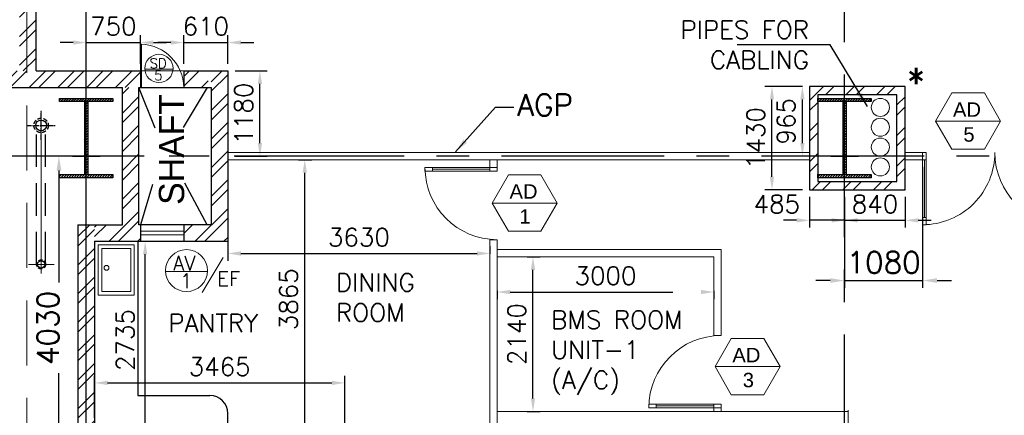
# Model space of a CAD drawing. Header units: inches. Extents: x 306235 to 1392759, y -66369 to 421098.
# Tile 29 of 91: x 439070 to 452703, y -10369 to -4889. Entities that reach past the tile are written whole.
import ezdxf
from ezdxf.enums import TextEntityAlignment as Align

# ---------------------------------------------------------------- set-up
doc = ezdxf.new("R2010")
doc.units = ezdxf.units.IN
doc.header["$LTSCALE"] = 1800
doc.header["$MEASUREMENT"] = 0
for name, pattern in [('CENTER', [2, 1.25, -0.25, 0.25, -0.25]), ('CENTER2', [1.125, 0.75, -0.125, 0.125, -0.125]), ('DASHED', [0.75, 0.5, -0.25]), ('HIDDEN', [0.375, 0.25, -0.125]), ('HIDDEN2', [0.1875, 0.125, -0.0625])]:
    doc.linetypes.add(name, pattern=pattern)
doc.layers.get('0').update_dxf_attribs({"color": 253, "lineweight": 9})
for name, color, linetype, lineweight in [('0a', 7, 'Continuous', 9), ('1', 7, 'Continuous', 18), ('2CON', 1, 'Continuous', 13), ('7', 8, 'CENTER', 13), ('A-DOOR', 31, 'Continuous', 9), ('A-DOOR TAG', 3, 'Continuous', 15), ('A-DOOR-GLAZ', 31, 'Continuous', 18), ('A-WIN TAG', 3, 'Continuous', 13), ('CHAT', 11, 'Continuous', 13), ('DOOR', 235, 'Continuous', 13), ('DRAIN', 251, 'DASHED', 25), ('LAYOUT', 8, 'Continuous', 9), ('LEADER', 4, 'Continuous', 15), ('PARTITION WALL', 4, 'Continuous', 9), ('WALL HATCH', 251, 'Continuous', 13), ('WIN', 31, 'Continuous', 13)]:
    doc.layers.add(name, color=color, linetype=linetype, lineweight=lineweight)
for name, color, linetype in [('CEN', 2, 'CENTER'), ('COL', 1, 'Continuous'), ('GRID', 251, 'CENTER'), ('PH Plan', 7, 'Continuous'), ('RAIN WATER', 6, 'Continuous'), ('REV1', 3, 'Continuous'), ('ROOM', 7, 'Continuous'), ('TEXT', 3, 'Continuous'), ('WALL', 6, 'Continuous')]:
    doc.layers.add(name, color=color, linetype=linetype)
doc.styles.add('HTX11', font='O8111901')
doc.styles.add('ROAMNS', font='ROMANS.shx')
doc.styles.add('ROMANS', font='romans.shx')
doc.styles.get("Standard").update_dxf_attribs({"font": 'arial.ttf'})
doc.dimstyles.new('DIM INT 1', dxfattribs={"dimtxt": 300, "dimasz": 200, "dimexe": 100, "dimexo": 100, "dimgap": 100, "dimtad": 1, "dimdec": 0, "dimzin": 13, "dimdsep": 46, "dimlunit": 5, "dimtxsty": 'ROAMNS', "dimblk1": 'CLOSEDBLANK', "dimcen": 0.09, "dimclrd": 9, "dimclre": 9, "dimclrt": 4, "dimadec": 0, "dimazin": 0, "dimtfac": 1, "dimtdec": 0, "dimtix": 1, "dimtmove": 2, "dimatfit": 3, "dimfxl": 1, "dimtolj": 1, "dimtzin": 13, "dimarcsym": 0})
doc.dimstyles.new('DIM INT 2.5', dxfattribs={"dimtxt": 250, "dimasz": 180, "dimexe": 100, "dimexo": 100, "dimgap": 100, "dimtad": 1, "dimdec": 0, "dimzin": 13, "dimdsep": 46, "dimlunit": 5, "dimtxsty": 'ROAMNS', "dimcen": 0.09, "dimclrd": 9, "dimclre": 9, "dimclrt": 4, "dimadec": 0, "dimazin": 0, "dimtfac": 1, "dimtdec": 0, "dimtix": 1, "dimtmove": 2, "dimatfit": 3, "dimfxl": 1, "dimtolj": 1, "dimtzin": 13, "dimarcsym": 0})
pattern_1 = [(45, (-87722.1, -144504), (-198.87378, 198.87378), []), (45, (-87589.52, -144504), (-198.87378, 198.87378), [])]

# ---------------------------------------------------------------- blocks, each defined once
blk = doc.blocks.new('C-ROW COLUMN (above17m)')
at = {"layer": 'COL'}
h = blk.add_hatch(dxfattribs=at)
h.set_pattern_fill('ANSI31', color=256, scale=200, style=0)
h.set_pattern_definition([(45, (-78771.347, -120071.694), (-17.6776695, 17.6776695), [])])
h.paths.add_polyline_path([(22, 755), (-22, 755), (-22, -255), (22, -255)])
h.paths.add_polyline_path([(370, -300), (370, -255), (-370, -255), (-370, -300)])
h.paths.add_polyline_path([(-370, 800), (-370, 755), (370, 755), (370, 800)])
at = {"layer": 'CEN'}
for p, q in [((0, -300), (0, 800)), ((-192, 0), (192, 0))]:
    blk.add_line(p, q, dxfattribs=at)
at = {"layer": 'COL'}
for points in [[(-370, 800), (370, 800), (370, 755), (-370, 755)], [(-22, 755), (22, 755), (22, -255), (-22, -255)], [(-370, -255), (370, -255), (370, -300), (-370, -300)]]:
    blk.add_lwpolyline(points, close=True, dxfattribs=at)
blk = doc.blocks.new('*D451')
at = {"layer": '1', "color": 9, "lineweight": -2, "transparency": 16777216}
for p, q in [((439753, -6779), (439513, -6779)), ((439613, -6979), (439613, -8530)), ((439613, -10609), (439613, -9787)), ((439844, -10809), (439513, -10809))]:
    blk.add_line(p, q, dxfattribs=at)
at = {"layer": '1', "color": 9, "transparency": 16777216}
for points in [[(439580, -6979), (439647, -6979), (439613, -6779)], [(439580, -10609), (439647, -10609), (439613, -10809)]]:
    blk.add_solid(points, dxfattribs=at)
at = {"layer": 'Defpoints', "color": 0, "transparency": 16777216}
for p in [(439613, -6779), (439853, -6779), (439944, -10809)]:
    blk.add_point(p, dxfattribs=at)
at = {"layer": '1', "color": 4, "transparency": 16777216, "insert": (439460, -9158), "char_height": 300, "attachment_point": 5, "rotation": 90, "style": 'ROAMNS'}
blk.add_mtext('\\A1;4030', dxfattribs=at)
blk = doc.blocks.new('_ClosedBlank')
at = {"color": 0, "linetype": 'ByBlock', "lineweight": -2}
for p, q in [((-1, 0.167), (0, 0)), ((-1, 0.167), (-1, -0.167)), ((0, 0), (-1, -0.167))]:
    blk.add_line(p, q, dxfattribs=at)
blk = doc.blocks.new('M_Double-Glass 1 - 2000 x 2100mm 2-290830-17_00M')
at = {"layer": 'A-DOOR', "lineweight": 18}
for p, q in [((-1001, 951), (-1001, 1053)), ((-1001, 1053), (-949, 1053)), ((-949, 951), (-949, 1053)), ((949, 951), (949, 1053)), ((1000, 1053), (949, 1053)), ((1000, 951), (1000, 1053)), ((-1001, 951), (-949, 951)), ((949, 951), (1000, 951)), ((-1001, 154), (-949, 154)), ((-1001, 52), (-1001, 154)), ((-949, 52), (-949, 154)), ((1000, 154), (949, 154)), ((949, 52), (949, 154)), ((1000, 52), (1000, 154)), ((-1001, 52), (-949, 52)), ((1000, 52), (949, 52))]:
    blk.add_line(p, q, dxfattribs=at)
at = {"layer": 'A-DOOR'}
for p, q in [((-1001, 154), (-1001, 951)), ((-949, 154), (-949, 951)), ((949, 154), (949, 951)), ((1000, 154), (1000, 951))]:
    blk.add_line(p, q, dxfattribs=at)
for centre, radius, start, end in [((-1001, 52), 1001, 0, 90), ((1000, 53), 1000, 90, 180.0388)]:
    blk.add_arc(centre, radius, start, end, dxfattribs=at)
at = {"layer": 'A-DOOR-GLAZ'}
for p, q in [((-975, 951), (-975, 154)), ((975, 154), (975, 951))]:
    blk.add_line(p, q, dxfattribs=at)
blk = doc.blocks.new('M_Single-Glass 1 - 1000 x 2100mm 2-291765-17_00M')
at = {"layer": 'A-DOOR', "lineweight": 18}
for p, q in [((449, 948), (449, 1050)), ((500, 1050), (449, 1050)), ((500, 948), (500, 1050)), ((449, 948), (500, 948)), ((449, 152), (500, 152)), ((449, 50), (449, 152)), ((500, 50), (500, 152)), ((500, 50), (449, 50))]:
    blk.add_line(p, q, dxfattribs=at)
at = {"layer": 'A-DOOR'}
for p, q in [((449, 152), (449, 948)), ((500, 152), (500, 948))]:
    blk.add_line(p, q, dxfattribs=at)
blk.add_arc((500, 50), 1000, 90, 180, dxfattribs=at)
at = {"layer": 'A-DOOR-GLAZ'}
blk.add_line((474.5, 948), (474.5, 152), dxfattribs=at)
blk = doc.blocks.new('SERVICE BUILDING-ARCH$0$dd1')
at = {"layer": 'DOOR'}
blk.add_lwpolyline([(-1000, 975), (0, 975), (0, 1000), (-1000, 1000)], close=True, dxfattribs=at)
blk.add_arc((13, 1014), 1014, 182.2093, 269.2412, dxfattribs=at)
blk = doc.blocks.new('*D580')
at = {"layer": '1', "color": 9, "lineweight": -2, "transparency": 16777216}
for p, q in [((451572, -6929), (451572, -8602)), ((450492, -7344), (450492, -8602)), ((450292, -8502), (450092, -8502)), ((450492, -8502), (451572, -8502)), ((451772, -8502), (451972, -8502))]:
    blk.add_line(p, q, dxfattribs=at)
at = {"layer": '1', "color": 9, "transparency": 16777216}
for points in [[(450292, -8469), (450292, -8535), (450492, -8502)], [(451772, -8469), (451772, -8535), (451572, -8502)]]:
    blk.add_solid(points, dxfattribs=at)
at = {"layer": 'Defpoints', "color": 0, "transparency": 16777216}
for p in [(451572, -6829), (450492, -7244), (451572, -8502)]:
    blk.add_point(p, dxfattribs=at)
at = {"layer": '1', "color": 4, "transparency": 16777216, "insert": (451032, -8252), "char_height": 300, "attachment_point": 5, "style": 'ROAMNS'}
blk.add_mtext('\\A1;1080', dxfattribs=at)
blk = doc.blocks.new('*D618')
at = {"layer": '1', "color": 9, "lineweight": -2, "transparency": 16777216}
for p, q in [((450492, -7344), (450492, -7768)), ((451332, -7344), (451332, -7768)), ((450312, -7668), (450132, -7668)), ((450492, -7668), (451332, -7668)), ((451512, -7668), (451692, -7668))]:
    blk.add_line(p, q, dxfattribs=at)
at = {"layer": '1', "color": 9, "transparency": 16777216}
for points in [[(450312, -7638), (450312, -7698), (450492, -7668)], [(451512, -7638), (451512, -7698), (451332, -7668)]]:
    blk.add_solid(points, dxfattribs=at)
at = {"layer": 'Defpoints', "color": 0, "transparency": 16777216}
for p in [(450492, -7244), (451332, -7244), (451332, -7668)]:
    blk.add_point(p, dxfattribs=at)
at = {"layer": '1', "color": 4, "transparency": 16777216, "insert": (450912, -7443), "char_height": 250, "attachment_point": 5, "style": 'ROAMNS'}
blk.add_mtext('\\A1;840', dxfattribs=at)
blk = doc.blocks.new('*D619')
at = {"layer": '1', "color": 9, "lineweight": -2, "transparency": 16777216}
for p, q in [((450007, -7344), (450007, -7768)), ((450492, -7344), (450492, -7768)), ((449827, -7668), (449647, -7668)), ((450492, -7668), (450007, -7668)), ((450672, -7668), (450852, -7668))]:
    blk.add_line(p, q, dxfattribs=at)
at = {"layer": '1', "color": 9, "transparency": 16777216}
for points in [[(449827, -7638), (449827, -7698), (450007, -7668)], [(450672, -7638), (450672, -7698), (450492, -7668)]]:
    blk.add_solid(points, dxfattribs=at)
at = {"layer": 'Defpoints', "color": 0, "transparency": 16777216}
for p in [(450007, -7244), (450492, -7244), (450007, -7668)]:
    blk.add_point(p, dxfattribs=at)
at = {"layer": '1', "color": 4, "transparency": 16777216, "insert": (449553, -7443), "char_height": 250, "attachment_point": 5, "style": 'ROAMNS'}
blk.add_mtext('\\A1;485', dxfattribs=at)
blk = doc.blocks.new('*D620')
at = {"layer": '1', "color": 9, "lineweight": -2, "transparency": 16777216}
for p, q in [((439992, -5499), (439992, -5106)), ((440742, -5499), (440742, -5106)), ((439812, -5206), (439632, -5206)), ((439992, -5206), (440742, -5206)), ((440922, -5206), (441102, -5206))]:
    blk.add_line(p, q, dxfattribs=at)
at = {"layer": '1', "color": 9, "transparency": 16777216}
for points in [[(439812, -5176), (439812, -5236), (439992, -5206)], [(440922, -5176), (440922, -5236), (440742, -5206)]]:
    blk.add_solid(points, dxfattribs=at)
at = {"layer": 'Defpoints', "color": 0, "transparency": 16777216}
for p in [(440742, -5206), (439992, -5599), (440742, -5599)]:
    blk.add_point(p, dxfattribs=at)
at = {"layer": '1', "color": 4, "transparency": 16777216, "insert": (440367, -4981), "char_height": 250, "attachment_point": 5, "style": 'ROAMNS'}
blk.add_mtext('\\A1;750', dxfattribs=at)
blk = doc.blocks.new('*D621')
at = {"layer": '1', "color": 9, "lineweight": -2, "transparency": 16777216}
for p, q in [((441342, -5499), (441342, -5106)), ((441952, -5499), (441952, -5106)), ((441162, -5206), (440982, -5206)), ((441342, -5206), (441952, -5206)), ((442132, -5206), (442312, -5206))]:
    blk.add_line(p, q, dxfattribs=at)
at = {"layer": '1', "color": 9, "transparency": 16777216}
for points in [[(441162, -5176), (441162, -5236), (441342, -5206)], [(442132, -5176), (442132, -5236), (441952, -5206)]]:
    blk.add_solid(points, dxfattribs=at)
at = {"layer": 'Defpoints', "color": 0, "transparency": 16777216}
for p in [(441952, -5206), (441342, -5599), (441952, -5599)]:
    blk.add_point(p, dxfattribs=at)
at = {"layer": '1', "color": 4, "transparency": 16777216, "insert": (441647, -4981), "char_height": 250, "attachment_point": 5, "style": 'ROAMNS'}
blk.add_mtext('\\A1;610', dxfattribs=at)
blk = doc.blocks.new('*D622')
at = {"layer": '1', "color": 9, "lineweight": -2, "transparency": 16777216}
for p, q in [((442052, -5599), (442496, -5599)), ((442396, -6599), (442396, -5779)), ((442052, -6779), (442496, -6779))]:
    blk.add_line(p, q, dxfattribs=at)
at = {"layer": '1', "color": 9, "transparency": 16777216}
for points in [[(442366, -5779), (442426, -5779), (442396, -5599)], [(442366, -6599), (442426, -6599), (442396, -6779)]]:
    blk.add_solid(points, dxfattribs=at)
at = {"layer": 'Defpoints', "color": 0, "transparency": 16777216}
for p in [(441952, -5599), (442396, -5599), (441952, -6779)]:
    blk.add_point(p, dxfattribs=at)
at = {"layer": '1', "color": 4, "transparency": 16777216, "insert": (442171, -6189), "char_height": 250, "attachment_point": 5, "rotation": 90, "style": 'ROAMNS'}
blk.add_mtext('\\A1;1180', dxfattribs=at)
blk = doc.blocks.new('*D623')
at = {"layer": '1', "color": 9, "lineweight": -2, "transparency": 16777216}
for p, q in [((440107, -10403), (440107, -9820)), ((440287, -9920), (443392, -9920)), ((443572, -10594), (443572, -9820))]:
    blk.add_line(p, q, dxfattribs=at)
at = {"layer": '1', "color": 9, "transparency": 16777216}
for points in [[(440287, -9890), (440287, -9950), (440107, -9920)], [(443392, -9890), (443392, -9950), (443572, -9920)]]:
    blk.add_solid(points, dxfattribs=at)
at = {"layer": 'Defpoints', "color": 0, "transparency": 16777216}
for p in [(443572, -9920), (440107, -10503), (443572, -10694)]:
    blk.add_point(p, dxfattribs=at)
at = {"layer": '1', "color": 4, "transparency": 16777216, "insert": (441839, -9695), "char_height": 250, "attachment_point": 5, "style": 'ROAMNS'}
blk.add_mtext('\\A1;3465', dxfattribs=at)
blk = doc.blocks.new('*D624')
at = {"layer": '1', "color": 9, "lineweight": -2, "transparency": 16777216}
for p, q in [((440734, -7959), (440907, -7959)), ((440807, -10514), (440807, -8139)), ((440734, -10694), (440907, -10694))]:
    blk.add_line(p, q, dxfattribs=at)
at = {"layer": '1', "color": 9, "transparency": 16777216}
for points in [[(440777, -8139), (440837, -8139), (440807, -7959)], [(440777, -10514), (440837, -10514), (440807, -10694)]]:
    blk.add_solid(points, dxfattribs=at)
at = {"layer": 'Defpoints', "color": 0, "transparency": 16777216}
for p in [(440634, -7959), (440807, -7959), (440634, -10694)]:
    blk.add_point(p, dxfattribs=at)
at = {"layer": '1', "color": 4, "transparency": 16777216, "insert": (440531, -9326), "char_height": 250, "attachment_point": 5, "rotation": 90, "style": 'ROAMNS'}
blk.add_mtext('\\A1;2735', dxfattribs=at)
blk = doc.blocks.new('*D625')
at = {"layer": '1', "color": 9, "lineweight": -2, "transparency": 16777216}
for p, q in [((449907, -5814), (449386, -5814)), ((449486, -7064), (449486, -5994)), ((449907, -7244), (449386, -7244))]:
    blk.add_line(p, q, dxfattribs=at)
at = {"layer": '1', "color": 9, "transparency": 16777216}
for points in [[(449456, -5994), (449516, -5994), (449486, -5814)], [(449456, -7064), (449516, -7064), (449486, -7244)]]:
    blk.add_solid(points, dxfattribs=at)
at = {"layer": 'Defpoints', "color": 0, "transparency": 16777216}
for p in [(449486, -5814), (450007, -5814), (450007, -7244)]:
    blk.add_point(p, dxfattribs=at)
at = {"layer": '1', "color": 4, "transparency": 16777216, "insert": (449261, -6529), "char_height": 250, "attachment_point": 5, "rotation": 90, "style": 'ROAMNS'}
blk.add_mtext('\\A1;1430', dxfattribs=at)
blk = doc.blocks.new('*D626')
at = {"layer": '1', "color": 9, "lineweight": -2, "transparency": 16777216}
for p, q in [((449907, -5814), (449807, -5814)), ((449907, -6599), (449907, -5994)), ((449907, -6779), (449807, -6779))]:
    blk.add_line(p, q, dxfattribs=at)
at = {"layer": '1', "color": 9, "transparency": 16777216}
for points in [[(449877, -5994), (449937, -5994), (449907, -5814)], [(449877, -6599), (449937, -6599), (449907, -6779)]]:
    blk.add_solid(points, dxfattribs=at)
at = {"layer": 'Defpoints', "color": 0, "transparency": 16777216}
for p in [(449907, -5814), (450007, -5814), (450007, -6779)]:
    blk.add_point(p, dxfattribs=at)
at = {"layer": '1', "color": 4, "transparency": 16777216, "insert": (449682, -6296), "char_height": 250, "attachment_point": 5, "rotation": 90, "style": 'ROAMNS'}
blk.add_mtext('\\A1;965', dxfattribs=at)
blk = doc.blocks.new('SC-01& LIFT')
at = {"layer": 'WALL HATCH'}
h = blk.add_hatch(dxfattribs=at)
h.set_pattern_fill('ANSI32', color=256, scale=750, style=0)
h.set_pattern_definition([(45, (-441363.83, -169222.05), (-198.87378, 198.87378), []), (45, (-441231.25, -169222.05), (-198.87378, 198.87378), [])])
edge = h.paths.add_edge_path()
edge.add_arc((3523, -33583100), 33587860, 89.9999019, 90.0002943, ccw=False)
edge.add_line((3580, 4760), (3580, 9000))
edge.add_line((3580, 9000), (3350, 9000))
edge.add_line((3350, 9000), (3350, 4760))
blk = doc.blocks.new('*D678')
at = {"layer": 'Defpoints', "color": 0, "transparency": 16777216}
for p in [(441952, -7831), (445582, -8127), (445582, -8233)]:
    blk.add_point(p, dxfattribs=at)
at = {"layer": 'REV1', "color": 9, "lineweight": -2, "transparency": 16777216}
for p, q in [((441952, -7931), (441952, -8227)), ((445582, -8133), (445582, -8027)), ((442132, -8127), (445402, -8127))]:
    blk.add_line(p, q, dxfattribs=at)
at = {"layer": 'REV1', "color": 9, "transparency": 16777216}
for points in [[(442132, -8097), (442132, -8157), (441952, -8127)], [(445402, -8097), (445402, -8157), (445582, -8127)]]:
    blk.add_solid(points, dxfattribs=at)
at = {"layer": 'REV1', "color": 4, "transparency": 16777216, "insert": (443767, -7902), "char_height": 250, "attachment_point": 5, "style": 'ROAMNS', "bg_fill": 3, "box_fill_scale": 1.25, "bg_fill_color": 256, "bg_fill_true_color": 13158600, "bg_fill_transparency": 0}
blk.add_mtext('\\A1;3630', dxfattribs=at)
blk = doc.blocks.new('*D679')
at = {"layer": 'Defpoints', "color": 0, "transparency": 16777216}
for p in [(442831, -6829), (443017, -6829), (442831, -10694)]:
    blk.add_point(p, dxfattribs=at)
at = {"layer": 'REV1', "color": 9, "lineweight": -2, "transparency": 16777216}
for p, q in [((442931, -6829), (443117, -6829)), ((443017, -10514), (443017, -7009)), ((442931, -10694), (443117, -10694))]:
    blk.add_line(p, q, dxfattribs=at)
at = {"layer": 'REV1', "color": 9, "transparency": 16777216}
for points in [[(442987, -7009), (443047, -7009), (443017, -6829)], [(442987, -10514), (443047, -10514), (443017, -10694)]]:
    blk.add_solid(points, dxfattribs=at)
at = {"layer": 'REV1', "color": 4, "transparency": 16777216, "insert": (442792, -8761), "char_height": 250, "attachment_point": 5, "rotation": 90, "style": 'ROAMNS', "bg_fill": 3, "box_fill_scale": 1.25, "bg_fill_color": 256, "bg_fill_true_color": 13158600, "bg_fill_transparency": 0}
blk.add_mtext('\\A1;3865', dxfattribs=at)
blk = doc.blocks.new('*D685')
at = {"layer": 'Defpoints', "color": 0, "transparency": 16777216}
for p in [(445682, -8543), (448681, -8543), (448681, -8661)]:
    blk.add_point(p, dxfattribs=at)
at = {"layer": 'GRID', "color": 9, "lineweight": -2, "transparency": 16777216}
for p, q in [((445682, -8643), (445682, -8761)), ((445862, -8661), (448501, -8661)), ((448681, -8643), (448681, -8761))]:
    blk.add_line(p, q, dxfattribs=at)
at = {"layer": 'GRID', "color": 9, "transparency": 16777216}
for points in [[(445862, -8631), (445862, -8691), (445682, -8661)], [(448501, -8631), (448501, -8691), (448681, -8661)]]:
    blk.add_solid(points, dxfattribs=at)
at = {"layer": 'GRID', "color": 4, "transparency": 16777216, "insert": (447181, -8436), "char_height": 250, "attachment_point": 5, "style": 'ROAMNS', "bg_fill": 3, "box_fill_scale": 1.25, "bg_fill_color": 256, "bg_fill_true_color": 13158600, "bg_fill_transparency": 0}
blk.add_mtext('\\A1;3000', dxfattribs=at)
blk = doc.blocks.new('*D686')
at = {"layer": 'Defpoints', "color": 0, "transparency": 16777216}
for p in [(445998, -8174), (446177, -8174), (445998, -10314)]:
    blk.add_point(p, dxfattribs=at)
at = {"layer": 'GRID', "color": 9, "lineweight": -2, "transparency": 16777216}
for p, q in [((446098, -8174), (446277, -8174)), ((446177, -10134), (446177, -8354)), ((446098, -10314), (446277, -10314))]:
    blk.add_line(p, q, dxfattribs=at)
at = {"layer": 'GRID', "color": 9, "transparency": 16777216}
for points in [[(446147, -8354), (446207, -8354), (446177, -8174)], [(446147, -10134), (446207, -10134), (446177, -10314)]]:
    blk.add_solid(points, dxfattribs=at)
at = {"layer": 'GRID', "color": 4, "transparency": 16777216, "insert": (445952, -9244), "char_height": 250, "attachment_point": 5, "rotation": 90, "style": 'ROAMNS', "bg_fill": 3, "box_fill_scale": 1.25, "bg_fill_color": 256, "bg_fill_true_color": 13158600, "bg_fill_transparency": 0}
blk.add_mtext('\\A1;2140', dxfattribs=at)

msp = doc.modelspace()

# ---------------------------------------------------------------- hatches: boundary and pattern name
at = {"layer": 'WALL HATCH'}
h = msp.add_hatch(dxfattribs=at)
h.set_pattern_fill('ANSI32', color=256, scale=750, style=0)
h.set_pattern_definition(pattern_1)
h.paths.add_polyline_path([(439296.6, -4278.7), (439066.6, -4278.7), (439066.6, -5598.7), (439296.6, -5598.7)])
h.paths.add_polyline_path([(439296.6, 221.3), (439066.6, 221.3), (439066.6, -1778.7), (439296.6, -1778.7)])
h.paths.add_polyline_path([(439066.6, 2721.3), (439296.6, 2721.3), (439296.6, 4886.3), (439066.6, 4886.3)])
h = msp.add_hatch(dxfattribs=at)
h.set_pattern_fill('ANSI32', color=256, scale=750, style=0)
h.set_pattern_definition([(45, (-125722.24, -188915.74), (-198.87378, 198.87378), []), (45, (-125589.66, -188915.74), (-198.87378, 198.87378), [])])
h.paths.add_polyline_path([(353991.6, -5598.7), (353991.6, -5828.7), (376991.6, -5828.7), (376991.6, -5598.7)])
h.paths.add_polyline_path([(337241.6, -5598.7), (337241.6, -5828.7), (339741.6, -5828.8), (339741.6, -5598.8)])
h.paths.add_polyline_path([(332241.6, -5598.7), (332241.6, -5828.7), (334241.6, -5828.7), (334241.6, -5598.7)])
h.paths.add_polyline_path([(347741.6, -5598.7), (347741.6, -5828.7), (353991.6, -5828.7), (353991.6, -5598.7)])
h.paths.add_polyline_path([(344741.6, -5828.7), (344741.6, -5598.7), (342741.6, -5598.7), (342741.6, -5828.7)])
h.paths.add_polyline_path([(441341.6, -5598.7), (441341.6, -5828.7), (441681.6, -5828.7), (441681.6, -5598.7)])
h.paths.add_polyline_path([(384491.6, -5828.7), (384491.6, -5598.7), (378191.6, -5598.7), (378191.6, -5828.7)])
h.paths.add_polyline_path([(389491.6, -5828.7), (389491.6, -5598.7), (387491.6, -5598.7), (387491.6, -5828.7)])
h.paths.add_polyline_path([(395241.6, -5828.7), (395241.6, -5598.7), (392491.6, -5598.7), (392491.6, -5828.7)])
h.paths.add_polyline_path([(400241.6, -5828.7), (400241.6, -5598.7), (398241.6, -5598.7), (398241.6, -5828.7)])
h.paths.add_polyline_path([(405991.6, -5828.7), (405991.6, -5598.7), (403241.6, -5598.7), (403241.6, -5828.7)])
h.paths.add_polyline_path([(410991.6, -5828.7), (410991.6, -5598.7), (408991.6, -5598.7), (408991.6, -5828.7)])
h.paths.add_polyline_path([(419741.6, -5598.7), (419741.6, -5828.7), (424291.6, -5828.7), (424291.6, -5598.7)])
h.paths.add_polyline_path([(416741.6, -5828.7), (416741.6, -5598.7), (413991.6, -5598.7), (413991.6, -5828.7)])
h.paths.add_polyline_path([(436191.6, -5598.7), (436191.6, -5828.7), (440741.6, -5828.7), (440741.6, -5598.7)])
h.paths.add_polyline_path([(435311.8, -5598.7), (435311.8, -5828.7), (436191.6, -5828.7), (436191.6, -5598.7)])
h.paths.add_polyline_path([(434711.8, -5828.7), (434711.8, -5598.7), (425491.6, -5598.7), (425491.6, -5828.7)])
h.paths.add_polyline_path([(326741.6, -5598.7), (326741.6, -5828.7), (329241.6, -5828.7), (329241.6, -5598.7)])
h.paths.add_polyline_path([(323741.6, -5828.7), (323741.6, -5598.7), (322381.6, -5598.7), (322381.6, -5828.7)])
h = msp.add_hatch(dxfattribs=at)
h.set_pattern_fill('ANSI32', color=256, scale=750, style=0)
h.set_pattern_definition([(45, (-87622.1, -144504), (-198.87378, 198.87378), []), (45, (-87489.52, -144504), (-198.87378, 198.87378), [])])
edge = h.paths.add_edge_path()
edge.add_line((441666.6, -6778.7), (441951.6, -6778.7))
edge.add_line((441951.6, -6778.7), (441951.6, -5598.7))
edge.add_line((441951.6, -5598.7), (441721.6, -5598.7))
edge.add_line((441721.6, -5598.7), (441721.6, -6778.7))
h.paths.add_polyline_path([(441341.6, -7728.7), (441341.6, -7958.7), (441951.6, -7958.7), (441951.6, -6778.7), (441721.6, -6778.7), (441721.6, -7728.7)])
h.paths.add_polyline_path([(440741.6, -7958.7), (440741.6, -7728.7), (440721.6, -7728.7), (440721.6, -5828.7), (440491.6, -5828.7), (440491.6, -7728.7), (440106.6, -7728.7), (440106.6, -7958.7)])
h = msp.add_hatch(dxfattribs=at)
h.set_pattern_fill('ANSI32', color=256, scale=800, style=0)
h.set_pattern_definition([(45, (-87722.1, -144504), (-212.13203, 212.13203), []), (45, (-87580.7, -144504), (-212.13203, 212.13203), [])])
h.paths.add_polyline_path([(450006.6, -7243.7), (451331.6, -7243.7), (451331.6, -5813.7), (450006.6, -5813.7)])
h.paths.add_polyline_path([(450121.6, -7128.7), (451216.6, -7128.7), (451216.6, -5928.7), (450121.6, -5928.7)], flags=16)
h = msp.add_hatch(dxfattribs=at)
h.set_pattern_fill('ANSI32', color=256, scale=750, style=0)
h.set_pattern_definition(pattern_1)
h.paths.add_polyline_path([(439876.6, -16598.7), (440106.6, -16598.7), (440106.6, -7728.7), (439876.6, -7728.7)])
h.paths.add_polyline_path([(440106.6, -18498.7), (439876.6, -18498.7), (439876.6, -18878.7), (440106.6, -18878.7)])

# ---------------------------------------------------------------- linework, layer by layer
for p, q in [((441341.6, -5598.7), (440741.6, -5598.7)), ((441341.6, -5828.7), (440741.6, -5828.7)), ((441341.6, -7728.7), (440741.6, -7728.7)), ((441341.6, -7958.7), (440741.6, -7958.7))]:
    msp.add_line(p, q)
for points in [[(440156.6, -8008.7), (440656.6, -8008.7), (440656.6, -8705.3), (440156.6, -8705.3)], [(440206.6, -8058.7), (440606.6, -8058.7), (440606.6, -8655.3), (440206.6, -8655.3)]]:
    msp.add_lwpolyline(points, close=True)
msp.add_circle((440271.5, -8325.9), 33.7)
at = {"layer": '0a', "linetype": 'DASHED'}
msp.add_lwpolyline([(432194.3, -5944.1), (432194.3, -13727.6), (439170, -13727.6), (439170, -3982.9), (432598.4, -3982.9), (429969.7, -2137.1)], close=True, dxfattribs=at)
at = {"layer": '2CON'}
for p, q in [((452651.9, -6294.2), (451751.9, -6294.2)), ((446511.8, -7428.5), (445611.8, -7428.5)), ((449597.3, -9694.3), (448697.3, -9694.3))]:
    msp.add_line(p, q, dxfattribs=at)
at = {"layer": '7'}
msp.add_line((439366.6, -6153.7), (439366.6, -8414.3), dxfattribs=at)
at = {"layer": '7', "ltscale": 0.5}
msp.add_line((439189.8, -8278.7), (439546.7, -8278.7), dxfattribs=at)
at = {"layer": 'A-DOOR TAG', "color": 1}
for p, q in [((441193.7, -5572.7), (440802.2, -5572.7)), ((441885.9, -8185.2), (441598.5, -8667.7)), ((441669.6, -8376.9), (441089.6, -8376.9))]:
    msp.add_line(p, q, dxfattribs=at)
for centre, radius in [((440997.9, -5564.5), 195.9), ((441379.6, -8364.7), 290.3)]:
    msp.add_circle(centre, radius, dxfattribs=at)
at = {"layer": 'A-WIN TAG'}
for points in [[(451976.9, -5904.5), (451751.9, -6294.2), (451976.9, -6683.9), (452426.9, -6683.9), (452651.9, -6294.2), (452426.9, -5904.5)], [(445836.8, -7038.8), (445611.8, -7428.5), (445836.8, -7818.2), (446286.8, -7818.2), (446511.8, -7428.5), (446286.8, -7038.8)], [(448922.3, -9304.6), (448697.3, -9694.3), (448922.3, -10084), (449372.3, -10084), (449597.3, -9694.3), (449372.3, -9304.6)]]:
    msp.add_lwpolyline(points, close=True, dxfattribs=at)
at = {"layer": 'CEN'}
for p, q in [((440944.3, -6393.2), (440721.6, -5828.7)), ((441666.6, -5828.7), (441334.1, -6383.4)), ((440906.8, -7173.6), (440741.6, -7728.7)), ((441666.6, -7728.7), (441354.8, -7152.2))]:
    msp.add_line(p, q, dxfattribs=at)
at = {"layer": 'DRAIN', "color": 4, "linetype": 'HIDDEN'}
for p, q in [((439304.1, -8278.7), (439304.1, -6431.8)), ((439429.1, -8278.7), (439429.1, -6431.8))]:
    msp.add_line(p, q, dxfattribs=at)
at = {"layer": 'GRID'}
for p, q in [((450491.6, -58299.5), (450491.6, 38719)), ((439991.6, -58299.5), (439991.6, 7721.3)), ((439991.6, -9363.7), (439991.6, 7721.3)), ((444291.6, -6778.7), (309191.6, -6778.7)), ((444291.6, -6778.7), (309191.6, -6778.7)), ((566791.6, -6778.7), (431691.6, -6778.7)), ((566791.6, -6778.7), (431691.6, -6778.7))]:
    msp.add_line(p, q, dxfattribs=at)
at = {"layer": 'LAYOUT', "color": 2}
for centre in [(450986.6, -6103.6), (450986.6, -6378.6), (450986.6, -6653.6), (450986.6, -6928.6)]:
    msp.add_circle(centre, 125, dxfattribs=at)
at = {"layer": 'PARTITION WALL'}
for p, q in [((450006.6, -6728.7), (441951.6, -6728.7)), ((451331.6, -6721.2), (451331.6, -6836.2)), ((451571.6, -6728.7), (451331.6, -6728.7)), ((451575.5, -6728.7), (451563.9, -6728.7)), ((451575.5, -6728.7), (451563.9, -6728.7)), ((451571.6, -6843.7), (451571.6, -6728.7)), ((450006.6, -6828.7), (441951.6, -6828.7)), ((445581.6, -6936.2), (445581.6, -6828.7)), ((445581.6, -6936.2), (445681.6, -6936.2)), ((445681.6, -6936.2), (445681.6, -6828.7)), ((451571.6, -6828.7), (451331.6, -6828.7)), ((445581.6, -11633.7), (445581.6, -7936.2)), ((445581.6, -7936.2), (445681.6, -7936.2)), ((445681.6, -11633.7), (445681.6, -7936.2)), ((448781.2, -8074.2), (445681.2, -8074.2)), ((448681.2, -8174.2), (445681.2, -8174.2)), ((448681.2, -8174.2), (448681.2, -9264.2)), ((448781.2, -8074.2), (448781.2, -9264.2)), ((448781.2, -9264.2), (448681.2, -9264.2)), ((450541.2, -10314.2), (445681.2, -10314.2)), ((448781.2, -10264.2), (448681.2, -10264.2)), ((448681.2, -10264.2), (448681.2, -10314.2)), ((448781.2, -10264.2), (448781.2, -10314.2)), ((450541.6, -10299.2), (450541.6, -12448.7))]:
    msp.add_line(p, q, dxfattribs=at)
at = {"layer": 'RAIN WATER', "linetype": 'CENTER2', "ltscale": 0.05}
for p, q in [((439366.6, -6553.8), (439366.6, -6153.8)), ((439166.6, -6353.8), (439566.6, -6353.8))]:
    msp.add_line(p, q, dxfattribs=at)
at = {"layer": 'RAIN WATER', "linetype": 'HIDDEN2', "ltscale": 0.25}
for centre, radius in [((439366.6, -6353.8), 100), ((439366.6, -8278.7), 62.5)]:
    msp.add_circle(centre, radius, dxfattribs=at)
at = {"layer": 'RAIN WATER', "ltscale": 0.25}
msp.add_circle((439366.6, -6353.8), 75, dxfattribs=at)
at = {"layer": 'RAIN WATER', "color": 6}
msp.add_circle((439366.6, -8278.7), 50, dxfattribs=at)
at = {"layer": 'WALL'}
for p, q in [((439296.6, -5598.7), (439296.6, 4871.3)), ((439296.6, -5598.7), (440741.6, -5598.7)), ((440376.6, -5598.7), (440741.6, -5598.7)), ((440741.6, -5598.7), (440741.6, -5828.7)), ((440741.6, -5598.7), (440741.6, -5828.7)), ((440741.6, -5598.7), (440741.6, -5828.7)), ((441341.6, -5598.7), (441341.6, -5828.7)), ((441341.6, -5598.7), (441951.6, -5598.7)), ((441341.6, -5598.7), (441781.6, -5598.7)), ((441341.6, -5598.7), (441341.6, -5828.7)), ((441341.6, -5598.7), (441341.6, -5828.7)), ((441951.6, -5598.7), (441951.6, -7958.7)), ((425491.6, -5828.7), (440491.6, -5828.7)), ((440491.6, -7728.7), (440491.6, -5828.7)), ((440721.6, -5828.7), (441666.6, -5828.7)), ((441721.6, -5828.7), (441721.6, -7728.7)), ((439876.6, -7728.7), (439876.6, -16598.7)), ((439876.6, -7728.7), (440491.6, -7728.7)), ((439876.6, -7728.7), (439876.6, -9363.7)), ((440741.6, -7728.7), (440741.6, -7958.7)), ((440741.6, -7728.7), (440741.6, -7958.7)), ((440741.6, -7728.7), (440741.6, -7958.7)), ((441341.6, -7728.7), (441341.6, -7958.7)), ((441341.6, -7728.7), (441341.6, -7958.7)), ((441341.6, -7728.7), (441341.6, -7958.7)), ((440106.6, -7958.7), (440106.6, -16598.7)), ((440106.6, -7958.7), (441951.6, -7958.7)), ((440106.6, -7958.7), (440106.6, -9363.7)), ((440706.6, -7958.7), (440706.6, -10093.7)), ((440706.6, -10093.7), (441701.6, -10093.7)), ((441951.6, -10693.7), (441951.6, -10343.7))]:
    msp.add_line(p, q, dxfattribs=at)
for points in [[(440721.6, -5828.7), (441721.6, -5828.7), (441721.6, -7728.7), (440721.6, -7728.7)], [(450006.6, -7243.7), (451331.6, -7243.7), (451331.6, -5813.7), (450006.6, -5813.7)], [(450121.6, -7128.7), (451216.6, -7128.7), (451216.6, -5928.7), (450121.6, -5928.7)]]:
    msp.add_lwpolyline(points, close=True, dxfattribs=at)
msp.add_arc((441701.6, -10343.7), 250, 0, 90, dxfattribs=at)
at = {"layer": 'WIN'}
for p, q in [((440741.6, -7818.7), (441341.6, -7818.7)), ((440741.6, -7868.7), (441341.6, -7868.7))]:
    msp.add_line(p, q, dxfattribs=at)
msp.add_lwpolyline([(440741.6, -7728.7), (441341.6, -7728.7), (441341.6, -7958.7), (440741.6, -7958.7)], close=True, dxfattribs=at)

# ---------------------------------------------------------------- block references
for p in [(439991.6, -6778.7), (450491.6, -6778.7)]:
    msp.add_blockref('C-ROW COLUMN (above17m)', p)
at = {"layer": 'A-DOOR'}
msp.add_blockref('SC-01& LIFT', (439991.6, -19778.7), dxfattribs=at)
for name, p, rotation in [('M_Double-Glass 1 - 2000 x 2100mm 2-290830-17_00M', (452571.5, -6676.3), 180), ('M_Single-Glass 1 - 1000 x 2100mm 2-291765-17_00M', (445731.6, -7436.2), 90)]:
    msp.add_blockref(name, p, dxfattribs=dict(at, rotation=rotation))
at = {"layer": 'A-DOOR', "xscale": -1, "rotation": 90}
msp.add_blockref('M_Single-Glass 1 - 1000 x 2100mm 2-291765-17_00M', (448831.2, -9764.2), dxfattribs=at)
at = {"layer": 'CHAT', "xscale": -0.5999999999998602, "yscale": 0.5999999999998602, "zscale": 0.5999999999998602, "rotation": 90}
msp.add_blockref('SERVICE BUILDING-ARCH$0$dd1', (441341.6, -5828.7), dxfattribs=at)

# ---------------------------------------------------------------- texts
at = {"layer": 'A-DOOR TAG', "linetype": 'Continuous', "style": 'ROMANS'}
for s, height, p in [('SD', 135, (440868.5, -5494.4)), ('5', 135, (440931.8, -5660.5)), ('AV', 200, (441193.8, -8260.9)), ('1', 200, (441292.1, -8506.8)), ('EF', 200, (441803.9, -8475.1))]:
    msp.add_text(s, height=height, dxfattribs=at).set_placement(p, align=Align.MIDDLE_LEFT)
at = {"layer": 'A-WIN TAG'}
for s, p in [('AD', (452186.1, -6134.2)), ('5', (452213.4, -6480)), ('AD', (446046, -7268.6)), ('1', (446066.6, -7614.4)), ('AD', (449131.6, -9534.3)), ('3', (449158.9, -9880.1))]:
    msp.add_text(s, height=200, dxfattribs=at).set_placement(p, align=Align.MIDDLE)
at = {"layer": 'PH Plan', "insert": (449998.6, -4904.1), "char_height": 250, "width": 1952.381, "attachment_point": 3, "style": 'ROMANS'}
msp.add_mtext('PIPES FOR CABLING', dxfattribs=at)
at = {"layer": 'ROOM', "color": 30, "style": 'ROMANS'}
msp.add_text('PANTRY', height=250, dxfattribs=at).set_placement((441128.3, -9216.2))
at = {"layer": 'ROOM', "color": 30, "char_height": 250, "attachment_point": 1, "style": 'ROMANS'}
for s, insert, width in [('DINING ROOM  ', (443448.2, -8403.6), 1608.517), ('BMS ROOM UNIT-1 (A/C)', (446428.6, -8920.2), 2166.748)]:
    msp.add_mtext(s, dxfattribs=dict(at, insert=insert, width=width))
at = {"layer": 'TEXT', "style": 'ROMANS'}
msp.add_text('*', height=400, dxfattribs=at).set_placement((451344.4, -5954.1))
at = {"layer": 'TEXT', "linetype": 'Continuous', "style": 'HTX11'}
msp.add_text('SHAFT', height=350, rotation=90, dxfattribs=at).set_placement((441346.9, -7453.6))
at = {"layer": 'TEXT', "insert": (445960.8, -5919.7), "char_height": 300, "width": 5971.429, "attachment_point": 1, "style": 'ROMANS'}
msp.add_mtext('AGP', dxfattribs=at)

# ---------------------------------------------------------------- dimensions: what is measured, and where the dimension line sits
at = {"layer": '1'}
for base, p1, p2, dimstyle, picture, middle in [((440741.6, -5206.4), (439991.6, -5598.7), (440741.6, -5598.7), 'DIM INT 2.5', '*D620', (440366.6, -4981.4)), ((441951.6, -5206.4), (441341.6, -5598.7), (441951.6, -5598.7), 'DIM INT 2.5', '*D621', (441646.6, -4981.4)), ((451571.6, -8502), (450491.6, -7243.7), (451571.6, -6828.7), 'DIM INT 1', '*D580', (451031.6, -8252)), ((451331.6, -7667.8), (450491.6, -7243.7), (451331.6, -7243.7), 'DIM INT 2.5', '*D618', (450911.6, -7442.8)), ((443571.6, -9919.8), (440106.6, -10503.4), (443571.6, -10693.7), 'DIM INT 2.5', '*D623', (441839.1, -9694.8))]:
    dim = msp.add_linear_dim(base=base, p1=p1, p2=p2, dimstyle=dimstyle, dxfattribs=at)
    dim.commit()
    dim.dimension.update_dxf_attribs({"geometry": picture, "text_midpoint": middle})
for base, p1, p2, picture, middle in [((442396, -5598.7), (441951.6, -6778.7), (441951.6, -5598.7), '*D622', (442171, -6188.7)), ((449486, -5813.7), (450006.6, -7243.7), (450006.6, -5813.7), '*D625', (449261, -6528.7)), ((449906.6, -5813.7), (450006.6, -6778.7), (450006.6, -5813.7), '*D626', (449681.6, -6296.2))]:
    dim = msp.add_linear_dim(base=base, p1=p1, p2=p2, angle=90, dimstyle='DIM INT 2.5', dxfattribs=at)
    dim.commit()
    dim.dimension.update_dxf_attribs({"geometry": picture, "text_midpoint": middle})
for base, p1, p2, dimstyle, picture, middle in [((439613.4, -6778.7), (439943.9, -10808.7), (439852.9, -6778.7), 'DIM INT 1', '*D451', (439459.6, -9158.1)), ((440806.6, -7958.7), (440633.7, -10693.7), (440633.7, -7958.7), 'DIM INT 2.5', '*D624', (440531.1, -9326.2))]:
    dim = msp.add_linear_dim(base=base, p1=p1, p2=p2, angle=90, dimstyle=dimstyle, dxfattribs=at)
    dim.commit()
    dim.dimension.update_dxf_attribs({"geometry": picture, "text_midpoint": middle, "dimtype": 160})
dim = msp.add_linear_dim(base=(450006.6, -7667.8), p1=(450491.6, -7243.7), p2=(450006.6, -7243.7), dimstyle='DIM INT 2.5', dxfattribs=at)
dim.commit()
dim.dimension.update_dxf_attribs({"geometry": '*D619', "text_midpoint": (449553.2, -7442.8), "dimtype": 160})

# ---------------------------------------------------------------- leaders
msp.add_leader([(450806.5, -6092.9), (450290.4, -5239.6), (449005.8, -5239.6)], dimstyle='DIM INT 1', override={"dimgap": 100, "dimtad": 0}, dxfattribs=at)
at = {"layer": 'LEADER'}
msp.add_leader([(445103.5, -6721.2), (445656.2, -6101.7), (445910.7, -6101.7)], dimstyle='DIM INT 1', dxfattribs=at)

# ---------------------------------------------------------------- next in the draw order: dimensions: what is measured, and where the dimension line sits
at = {"layer": 'GRID', "color": 1, "true_color": 0xff0000}
dim = msp.add_linear_dim(base=(448681.2, -8661.1), p1=(445681.6, -8543.2), p2=(448681.2, -8543.2), dimstyle='DIM INT 2.5', override={"dimfxl": 0.18, "dimtfill": 1, "dimarcsym": 2}, dxfattribs=at)
dim.commit()
dim.dimension.update_dxf_attribs({"geometry": '*D685', "text_midpoint": (447181.4, -8436.1)})
at = {"layer": 'REV1', "color": 1, "true_color": 0xff0000}
dim = msp.add_linear_dim(base=(445581.6, -8126.6), p1=(441951.6, -7830.6), p2=(445581.6, -8232.7), dimstyle='DIM INT 2.5', override={"dimfxl": 0.18, "dimtfill": 1, "dimarcsym": 2}, dxfattribs=at)
dim.commit()
dim.dimension.update_dxf_attribs({"geometry": '*D678', "text_midpoint": (443766.6, -7901.6)})

# ---------------------------------------------------------------- next in the draw order: dimensions: what is measured, and where the dimension line sits
at = {"layer": 'GRID', "color": 1, "true_color": 0xff0000}
dim = msp.add_linear_dim(base=(446176.8, -8174.2), p1=(445997.6, -10314.2), p2=(445997.6, -8174.2), angle=90, dimstyle='DIM INT 2.5', override={"dimfxl": 0.18, "dimtfill": 1, "dimarcsym": 2}, dxfattribs=at)
dim.commit()
dim.dimension.update_dxf_attribs({"geometry": '*D686', "text_midpoint": (445951.8, -9244.2)})
at = {"layer": 'REV1', "color": 1, "true_color": 0xff0000}
dim = msp.add_linear_dim(base=(443016.9, -6828.7), p1=(442831, -10693.7), p2=(442831, -6828.7), angle=90, dimstyle='DIM INT 2.5', override={"dimfxl": 0.18, "dimtfill": 1, "dimarcsym": 2}, dxfattribs=at)
dim.commit()
dim.dimension.update_dxf_attribs({"geometry": '*D679', "text_midpoint": (442791.9, -8761.2)})

doc.saveas('drawing.dxf')
